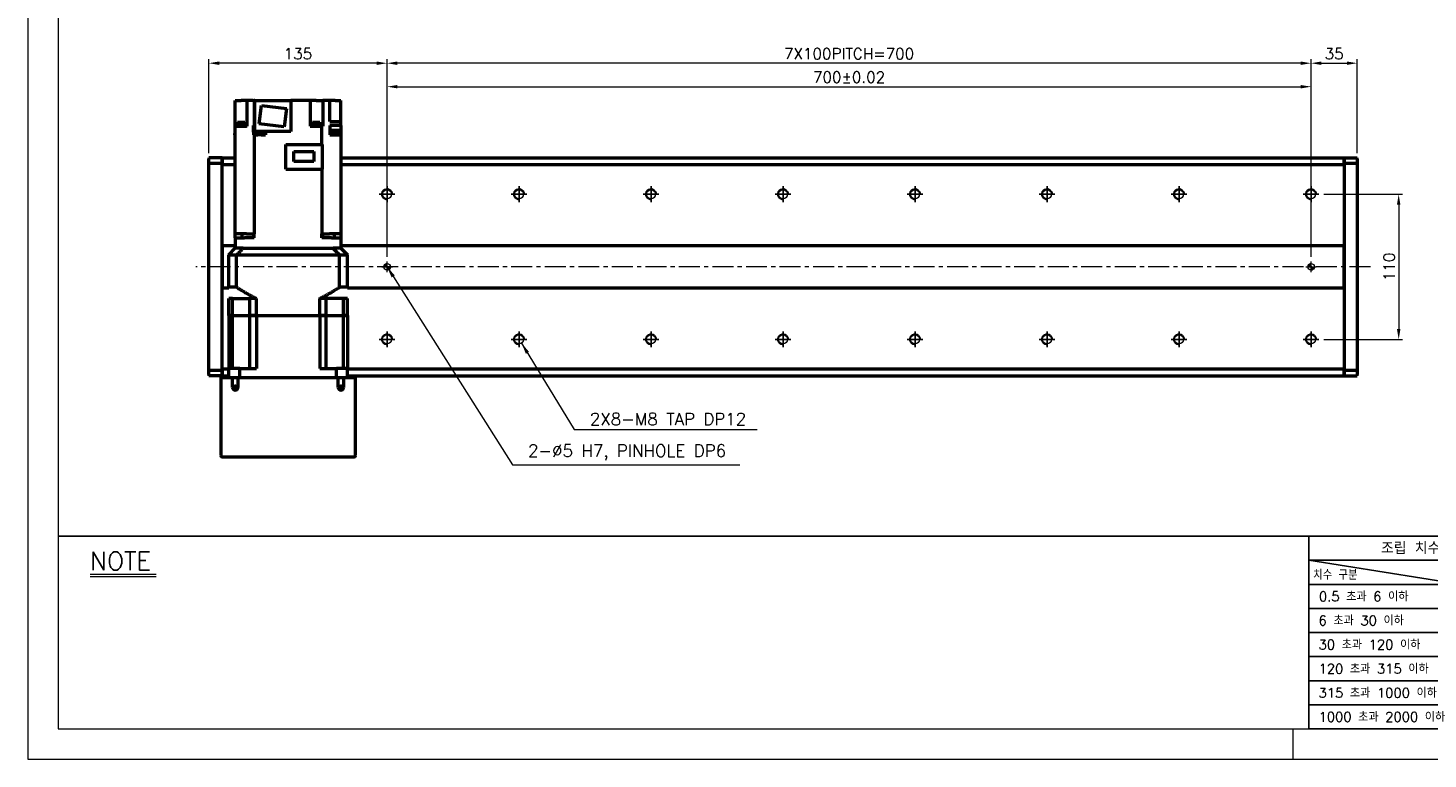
# Model space of a CAD drawing. Header units: millimetres. Extents: x 46891 to 50463, y 6223 to 9884.
# Tile 1 of 5: x 48547 to 49607, y 8529 to 9083. Entities that reach past the tile are written whole.
import ezdxf

# ---------------------------------------------------------------- set-up
doc = ezdxf.new("R2010")
doc.units = ezdxf.units.MM
doc.header["$LTSCALE"] = 0.5
doc.linetypes.add('CENTER', pattern=[50.8, 31.75, -6.35, 6.35, -6.35])
doc.layers.get('0').update_dxf_attribs({"lineweight": 20})
for name, color, linetype, lineweight in [('1', 1, 'CENTER', 13), ('4', 4, 'Continuous', 13), ('외형선(ISO)', 7, 'Continuous', 50)]:
    doc.layers.add(name, color=color, linetype=linetype, lineweight=lineweight)
for name, color, linetype in [('3', 3, 'Continuous'), ('C', 1, 'CENTER'), ('DIM', 4, 'Continuous')]:
    doc.layers.add(name, color=color, linetype=linetype)
doc.styles.add('DSR TEXT', font='romans.shx', dxfattribs={"bigfont": 'whgtxt.shx'})
doc.styles.get("Standard").update_dxf_attribs({"font": 'romans.shx', "bigfont": 'whgtxt.shx'})
doc.dimstyles.new('DSR', dxfattribs={"dimscale": 2, "dimtxt": 3, "dimasz": 3, "dimexe": 0.5, "dimexo": 0.5, "dimgap": 0.5, "dimtad": 1, "dimdsep": 46, "dimtxsty": 'Standard', "dimcen": 2.5, "dimclrd": 4, "dimclre": 4, "dimclrt": 2, "dimadec": 0, "dimazin": 2, "dimtfac": 1, "dimtmove": 0, "dimatfit": 3, "dimfxl": 0, "dimlwd": -1, "dimlwe": -1, "dimarcsym": 0})

# ---------------------------------------------------------------- blocks, each defined once
blk = doc.blocks.new('A$C13F00394')
for p, q in [((-202.34, 25.67), (-191.42, 25.67)), ((-202.34, 25.3), (-191.42, 25.3))]:
    blk.add_line(p, q)
at = {"layer": '3'}
for p, q in [((0, 32), (-207.68, 32)), ((0, 32), (202.32, 32)), ((0, 32), (0, 0)), ((0, 28), (25, 24)), ((43.43, 28), (0, 28)), ((43.43, 24), (0, 24)), ((43.43, 20), (0, 20)), ((43.43, 16), (0, 16)), ((0, 12), (129.32, 12)), ((43.43, 8), (0, 8)), ((43.43, 4), (0, 4)), ((0, 0), (202.32, 0))]:
    blk.add_line(p, q, dxfattribs=at)
at = {"color": 0, "style": 'DSR TEXT'}
for s, height, p in [('조립 치수 허용차', 2, (11.97, 29.02)), ('치수 구분', 1.5, (0.69, 24.78)), (' 0.5 초과 6 이하', 1.6, (0.56, 21.19)), (' 6 초과 30 이하', 1.6, (0.49, 17.19)), (' 30 초과 120 이하', 1.6, (0.49, 13.19)), (' 120 초과 315 이하', 1.6, (0.49, 9.19)), (' 315 초과 1000 이하', 1.6, (0.49, 5.19)), (' 1000 초과 2000 이하', 1.6, (0.49, 1.19))]:
    blk.add_text(s, height=height, dxfattribs=at).set_placement(p)
at = {"layer": '4', "color": 0, "style": 'DSR TEXT'}
blk.add_text('NOTE', height=3, dxfattribs=at).set_placement((-202.39, 26.38))
blk = doc.blocks.new('A$C1C1952E1')
at = {"color": 1}
blk.add_lwpolyline([(0, 0), (420, 0), (420, 297), (0, 297)], close=True, dxfattribs=at)
at = {"color": 3}
blk.add_lwpolyline([(5, 5), (415, 5), (415, 292), (5, 292)], close=True, dxfattribs=at)
blk = doc.blocks.new('A$C33E56CC6')
h = blk.add_hatch()
h.set_pattern_fill('ANSI31', color=256, style=0)
h.set_pattern_definition([(45, (-7065.45672, -6508.5399), (-0.0883883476, 0.0883883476), [])])
h.paths.add_polyline_path([(4, 6.5, 0.414214), (1.5, 4), (4, 4)])
h.paths.add_polyline_path([(6.5, 4), (4, 4), (4, 1.5, 0.414214)])
blk.add_circle((4, 4), 2.5)
at = {"layer": '1'}
for p, q in [((0, 4), (8, 4)), ((4, 0), (4, 8))]:
    blk.add_line(p, q, dxfattribs=at)
blk = doc.blocks.new('tap8')
blk.add_circle((0, 0), 3.4)
at = {"layer": 'C', "color": 1, "linetype": 'CENTER'}
for p, q in [((-6, 0), (6, 0)), ((0, -6), (0, 6))]:
    blk.add_line(p, q, dxfattribs=at)
at = {"layer": 'DIM', "color": 3}
blk.add_arc((0, 0), 4, 263.8455, 189.4314, dxfattribs=at)
blk = doc.blocks.new('*D108')
at = {"color": 1, "linetype": 'ByBlock'}
for p, q in [((49528.4, 8956.9), (49588.1, 8956.9)), ((49585.1, 8949.1), (49585.1, 8854.7)), ((49528.4, 8846.9), (49588.1, 8846.9))]:
    blk.add_line(p, q, dxfattribs=at)
at = {"color": 1}
for points in [[(49583.8, 8949.1), (49586.4, 8949.1), (49585.1, 8956.9)], [(49583.8, 8854.7), (49586.4, 8854.7), (49585.1, 8846.9)]]:
    blk.add_solid(points, dxfattribs=at)
at = {"layer": 'Defpoints', "color": 0}
for p in [(49524.8, 8956.9), (49524.8, 8846.9), (49585.1, 8846.9)]:
    blk.add_point(p, dxfattribs=at)
at = {"color": 3, "insert": (49577.9, 8901.9), "char_height": 8.4, "attachment_point": 5, "rotation": 90, "style": 'DSR TEXT'}
blk.add_mtext('110', dxfattribs=at)
blk = doc.blocks.new('*D109')
at = {"color": 1, "linetype": 'ByBlock'}
for p, q in [((48818.7, 8909.5), (48818.7, 9041.4)), ((48826.5, 9038.4), (49510.9, 9038.4)), ((49518.7, 8909.5), (49518.7, 9041.4))]:
    blk.add_line(p, q, dxfattribs=at)
at = {"color": 1}
for points in [[(48826.5, 9039.7), (48826.5, 9037.1), (48818.7, 9038.4)], [(49510.9, 9039.7), (49510.9, 9037.1), (49518.7, 9038.4)]]:
    blk.add_solid(points, dxfattribs=at)
at = {"layer": 'Defpoints', "color": 0}
for p in [(49518.7, 9038.4), (48818.7, 8905.9), (49518.7, 8905.9)]:
    blk.add_point(p, dxfattribs=at)
at = {"color": 3, "insert": (49168.7, 9045.6), "char_height": 8.4, "attachment_point": 5, "style": 'DSR TEXT'}
blk.add_mtext('700%%P0.02', dxfattribs=at)
blk = doc.blocks.new('*D110')
at = {"color": 1, "linetype": 'ByBlock'}
for p, q in [((49518.7, 8966.6), (49518.7, 9059.2)), ((49553.7, 8988), (49553.7, 9059.2)), ((49526.5, 9056.2), (49545.9, 9056.2))]:
    blk.add_line(p, q, dxfattribs=at)
at = {"color": 1}
for points in [[(49526.5, 9057.5), (49526.5, 9054.9), (49518.7, 9056.2)], [(49545.9, 9057.5), (49545.9, 9054.9), (49553.7, 9056.2)]]:
    blk.add_solid(points, dxfattribs=at)
at = {"layer": 'Defpoints', "color": 0}
for p in [(49553.7, 9056.2), (49553.7, 8984.4), (49518.7, 8963)]:
    blk.add_point(p, dxfattribs=at)
at = {"color": 3, "insert": (49536.2, 9063.4), "char_height": 8.4, "attachment_point": 5, "style": 'DSR TEXT'}
blk.add_mtext('35', dxfattribs=at)
blk = doc.blocks.new('*D111')
at = {"color": 1, "linetype": 'ByBlock'}
for p, q in [((48818.7, 8966.6), (48818.7, 9059.2)), ((49518.7, 8966.6), (49518.7, 9059.2)), ((49510.9, 9056.2), (48826.5, 9056.2))]:
    blk.add_line(p, q, dxfattribs=at)
at = {"color": 1}
for points in [[(48826.5, 9057.5), (48826.5, 9054.9), (48818.7, 9056.2)], [(49510.9, 9057.5), (49510.9, 9054.9), (49518.7, 9056.2)]]:
    blk.add_solid(points, dxfattribs=at)
at = {"layer": 'Defpoints', "color": 0}
for p in [(48818.7, 9056.2), (48818.7, 8963), (49518.7, 8963)]:
    blk.add_point(p, dxfattribs=at)
at = {"color": 3, "insert": (49168.7, 9063.4), "char_height": 8.4, "attachment_point": 5, "style": 'DSR TEXT'}
blk.add_mtext('7X100PITCH=700', dxfattribs=at)
blk = doc.blocks.new('*D112')
at = {"color": 1, "linetype": 'ByBlock'}
for p, q in [((48683.7, 8988), (48683.7, 9059.2)), ((48818.7, 8966.6), (48818.7, 9059.2)), ((48810.9, 9056.2), (48691.5, 9056.2))]:
    blk.add_line(p, q, dxfattribs=at)
at = {"color": 1}
for points in [[(48691.5, 9057.5), (48691.5, 9054.9), (48683.7, 9056.2)], [(48810.9, 9057.5), (48810.9, 9054.9), (48818.7, 9056.2)]]:
    blk.add_solid(points, dxfattribs=at)
at = {"layer": 'Defpoints', "color": 0}
for p in [(48683.7, 9056.2), (48683.7, 8984.4), (48818.7, 8963)]:
    blk.add_point(p, dxfattribs=at)
at = {"color": 3, "insert": (48751.2, 9063.4), "char_height": 8.4, "attachment_point": 5, "style": 'DSR TEXT'}
blk.add_mtext('135', dxfattribs=at)

msp = doc.modelspace()

# ---------------------------------------------------------------- linework, layer by layer
at = {"color": 1}
msp.add_line((49504.90132, 8551.81052), (49504.90132, 8528.99552), dxfattribs=at)
at = {"layer": '1'}
msp.add_line((49563.71073, 8901.94104), (48673.71073, 8901.94104), dxfattribs=at)
at = {"layer": '3'}
msp.add_line((49517.14175, 8551.81052), (50440.31632, 8551.81052), dxfattribs=at)
at = {"layer": '외형선(ISO)'}
for p, q in [((48703.71073, 9008.44104), (48703.71073, 9027.94104)), ((48703.71073, 9027.94104), (48708.11073, 9027.94104)), ((48712.61073, 9027.94104), (48708.11073, 9027.94104)), ((48717.37806, 9027.94104), (48712.61073, 9027.94104)), ((48712.61073, 9008.44104), (48712.61073, 9027.94104)), ((48717.37806, 9027.94104), (48718.04454, 9027.94104)), ((48718.04454, 9027.94104), (48718.04454, 9008.94104)), ((48718.51073, 9027.94104), (48718.04454, 9027.94104)), ((48718.51073, 9027.94104), (48745.91073, 9027.94104)), ((48718.51073, 9004.44104), (48718.51073, 9027.94104)), ((48760.41073, 9027.94104), (48745.91073, 9027.94104)), ((48745.91073, 9027.94104), (48745.91073, 9004.44104)), ((48760.41073, 9027.94104), (48760.41073, 9008.44104)), ((48764.91073, 9027.94104), (48760.41073, 9027.94104)), ((48764.91073, 9027.94104), (48770.07784, 9027.94104)), ((48775.15457, 9027.94104), (48770.07784, 9027.94104)), ((48770.07784, 9027.94104), (48770.07784, 9008.44104)), ((48775.15457, 9027.94104), (48775.31073, 9027.94104)), ((48775.31073, 9011.94104), (48775.31073, 9027.94104)), ((48779.31073, 9027.94104), (48775.31073, 9027.94104)), ((48779.31073, 9027.94104), (48783.71073, 9027.94104)), ((48783.71073, 9011.94104), (48783.71073, 9027.94104)), ((48721.92845, 9010.35098), (48723.63463, 9024.24662)), ((48723.63463, 9024.24662), (48742.493, 9021.93111)), ((48742.493, 9021.93111), (48740.78683, 9008.03546)), ((48703.71073, 8926.94104), (48703.71073, 9008.44104)), ((48703.71073, 9008.44104), (48712.26688, 9008.44104)), ((48705.14979, 9008.94104), (48711.14979, 9008.94104)), ((48705.14979, 9008.94104), (48705.14979, 9008.44104)), ((48705.19979, 9009.64104), (48711.09979, 9009.64104)), ((48705.19979, 9009.64104), (48705.19979, 9008.94104)), ((48705.39979, 9011.64104), (48710.89979, 9011.64104)), ((48705.39979, 9011.64104), (48705.39979, 9009.64104)), ((48710.89979, 9011.64104), (48710.89979, 9009.64104)), ((48711.09979, 9009.64104), (48711.09979, 9008.94104)), ((48711.14979, 9008.94104), (48711.14979, 9008.44104)), ((48712.61073, 9008.44104), (48712.26688, 9008.44104)), ((48717.38878, 9003.94104), (48717.38878, 9008.94104)), ((48718.04454, 9008.94104), (48717.38878, 9008.94104)), ((48718.04454, 9008.94104), (48718.51073, 9008.94104)), ((48718.50011, 9005.54104), (48718.51073, 9005.54104)), ((48718.50011, 9002.94104), (48718.50011, 9005.54104)), ((48740.78683, 9008.03546), (48721.92845, 9010.35098)), ((48760.41073, 9008.44104), (48769.37692, 9008.44104)), ((48761.9093, 9008.94104), (48767.9093, 9008.94104)), ((48761.9093, 9008.94104), (48761.9093, 9008.44104)), ((48761.9593, 9009.64104), (48767.8593, 9009.64104)), ((48761.9593, 9009.64104), (48761.9593, 9008.94104)), ((48762.1593, 9011.64104), (48767.6593, 9011.64104)), ((48762.1593, 9011.64104), (48762.1593, 9009.64104)), ((48767.6593, 9011.64104), (48767.6593, 9009.64104)), ((48767.8593, 9009.64104), (48767.8593, 9008.94104)), ((48767.9093, 9008.94104), (48767.9093, 9008.44104)), ((48769.37692, 8994.59104), (48769.37692, 9008.44104)), ((48769.37692, 9008.44104), (48770.0434, 9008.44104)), ((48770.07784, 9008.44104), (48770.0434, 9008.44104)), ((48775.31073, 9011.94104), (48783.71073, 9011.94104)), ((48775.31073, 9008.94104), (48775.31073, 9003.94104)), ((48783.71073, 9008.94104), (48775.31073, 9008.94104)), ((48776.63063, 9005.54104), (48783.63063, 9005.54104)), ((48776.63063, 9002.94104), (48776.63063, 9005.54104)), ((48783.63063, 9002.94104), (48783.63063, 9005.54104)), ((48783.71073, 9008.94104), (48783.71073, 9011.94104)), ((48783.71073, 9008.94104), (48783.71073, 9003.94104)), ((48703.49083, 9002.94104), (48703.71073, 9002.94104)), ((48703.49083, 9001.94104), (48703.49083, 9002.94104)), ((48703.71073, 9001.94104), (48703.49083, 9001.94104)), ((48717.3861, 9003.94104), (48717.3861, 9001.94104)), ((48717.38878, 9003.94104), (48717.3861, 9003.94104)), ((48717.3861, 9001.94104), (48718.04454, 9001.94104)), ((48718.50011, 9003.94104), (48717.38878, 9003.94104)), ((48718.04454, 9001.94104), (48720.72619, 9001.94104)), ((48718.04454, 9001.94104), (48718.04454, 8926.94104)), ((48718.20011, 9002.94104), (48725.80011, 9002.94104)), ((48718.20011, 9001.94104), (48718.20011, 9002.94104)), ((48745.91073, 9004.44104), (48718.51073, 9004.44104)), ((48723.27403, 9001.94104), (48720.72619, 9001.94104)), ((48723.27403, 9001.94104), (48726.51215, 9001.94104)), ((48725.50011, 9002.94104), (48725.50011, 9004.44104)), ((48725.50011, 9003.94104), (48726.51073, 9003.94104)), ((48725.80011, 9001.94104), (48725.80011, 9002.94104)), ((48726.51073, 9004.44104), (48726.51073, 9003.94104)), ((48726.51215, 9003.94104), (48726.51073, 9003.94104)), ((48726.51215, 9003.94104), (48726.51215, 9001.94104)), ((48741.91073, 8976.04104), (48741.91073, 8994.59104)), ((48741.91073, 8994.59104), (48769.71073, 8994.59104)), ((48769.71073, 8976.04104), (48769.71073, 8994.59104)), ((48775.27167, 9003.94104), (48775.27167, 9001.94104)), ((48775.31073, 9003.94104), (48775.27167, 9003.94104)), ((48775.27167, 9001.94104), (48783.71073, 9001.94104)), ((48775.31073, 9003.94104), (48776.63063, 9003.94104)), ((48776.33063, 9002.94104), (48783.93063, 9002.94104)), ((48776.33063, 9001.94104), (48776.33063, 9002.94104)), ((48783.71073, 9003.94104), (48783.63063, 9003.94104)), ((48783.71073, 9003.94104), (48783.71073, 9002.94104)), ((48783.71073, 9001.94104), (48783.71073, 8926.94104)), ((48783.93063, 9001.94104), (48783.71073, 9001.94104)), ((48783.93063, 9001.94104), (48783.93063, 9002.94104)), ((48683.71073, 8984.44104), (48683.71073, 8983.56236)), ((48693.71073, 8984.44104), (48683.71073, 8984.44104)), ((48693.71073, 8984.44104), (48693.71073, 8983.56236)), ((48693.71073, 8984.44104), (48703.71073, 8984.44104)), ((48693.71073, 8983.56236), (48693.71073, 8984.44104)), ((48748.16073, 8989.26604), (48763.26073, 8989.26604)), ((48748.16073, 8981.81604), (48748.16073, 8989.26604)), ((48763.26073, 8989.26604), (48763.26073, 8981.81604)), ((48783.71073, 8984.44104), (49543.71073, 8984.44104)), ((49543.71073, 8983.56236), (49543.71073, 8984.44104)), ((49543.71073, 8984.44104), (49543.71073, 8983.56236)), ((49543.71073, 8984.44104), (49553.71073, 8984.44104)), ((49553.71073, 8983.56236), (49553.71073, 8984.44104)), ((48683.71073, 8980.44104), (48683.71073, 8983.56236)), ((48683.71073, 8980.44104), (48693.71073, 8980.44104)), ((48683.71073, 8823.44104), (48683.71073, 8980.44104)), ((48693.71073, 8979.44104), (48693.71073, 8983.56236)), ((48693.71073, 8983.56236), (48693.71073, 8980.44104)), ((48693.71073, 8917.94104), (48693.71073, 8979.44104)), ((48693.71073, 8979.44104), (48703.71073, 8979.44104)), ((48741.91073, 8976.04104), (48769.71073, 8976.04104)), ((48763.26073, 8981.81604), (48748.16073, 8981.81604)), ((48769.37692, 8976.04104), (48769.37692, 8926.94104)), ((48783.71073, 8979.44104), (49543.71073, 8979.44104)), ((49543.71073, 8983.56236), (49543.71073, 8979.44104)), ((49543.71073, 8980.44104), (49543.71073, 8983.56236)), ((49543.71073, 8980.44104), (49553.71073, 8980.44104)), ((49543.71073, 8979.44104), (49543.71073, 8917.94104)), ((49553.71073, 8983.56236), (49553.71073, 8980.44104)), ((49553.71073, 8980.44104), (49553.71073, 8823.44104)), ((48712.26688, 8926.94104), (48703.71073, 8926.94104)), ((48703.71073, 8923.94104), (48703.71073, 8926.94104)), ((48703.71073, 8923.94104), (48710.71073, 8923.94104)), ((48703.71073, 8923.94104), (48703.71073, 8915.94104)), ((48708.84645, 8923.94104), (48708.84645, 8926.94104)), ((48718.05316, 8923.94104), (48710.71073, 8923.94104)), ((48712.26688, 8926.94104), (48717.37806, 8926.94104)), ((48718.04454, 8926.94104), (48717.37806, 8926.94104)), ((48717.63385, 8926.94104), (48717.63385, 8923.94104)), ((48718.05316, 8926.94104), (48718.04454, 8926.94104)), ((48718.05316, 8923.94104), (48718.05316, 8926.94104)), ((48769.37692, 8926.94104), (48769.3683, 8926.94104)), ((48769.3683, 8923.94104), (48769.3683, 8926.94104)), ((48776.71073, 8923.94104), (48769.3683, 8923.94104)), ((48770.0434, 8926.94104), (48769.37692, 8926.94104)), ((48769.78761, 8926.94104), (48769.78761, 8923.94104)), ((48770.0434, 8926.94104), (48775.15457, 8926.94104)), ((48783.71073, 8926.94104), (48775.15457, 8926.94104)), ((48776.71073, 8923.94104), (48783.71073, 8923.94104)), ((48778.57501, 8926.94104), (48778.57501, 8923.94104)), ((48783.71073, 8926.94104), (48783.71073, 8923.94104)), ((48783.71073, 8923.94104), (48783.71073, 8915.94104)), ((48693.71073, 8917.08749), (48693.71073, 8917.94104)), ((48703.71073, 8917.94104), (48693.71073, 8917.94104)), ((48693.71073, 8916.73394), (48693.71073, 8917.08749)), ((48693.71073, 8887.14815), (48693.71073, 8916.73394)), ((48693.71073, 8916.73394), (48693.71073, 8887.14815)), ((48698.71073, 8910.94104), (48703.71073, 8915.94104)), ((48698.71073, 8910.94104), (48704.70813, 8910.94104)), ((48698.71073, 8886.49104), (48698.71073, 8910.94104)), ((48703.79882, 8915.94104), (48703.71073, 8915.94104)), ((48709.6037, 8915.94104), (48703.79882, 8915.94104)), ((48704.70813, 8910.94104), (48782.71332, 8910.94104)), ((48704.70813, 8886.49104), (48704.70813, 8910.94104)), ((48709.70705, 8915.94104), (48709.6037, 8915.94104)), ((48709.70705, 8915.94104), (48777.7144, 8915.94104)), ((48710.71073, 8915.94104), (48776.71073, 8915.94104)), ((48777.7144, 8915.94104), (48777.81776, 8915.94104)), ((48783.62264, 8915.94104), (48777.81776, 8915.94104)), ((48782.71332, 8910.94104), (48788.71073, 8910.94104)), ((48782.71332, 8886.49104), (48782.71332, 8910.94104)), ((48783.62264, 8915.94104), (48783.71073, 8915.94104)), ((49543.71073, 8917.94104), (48783.71073, 8917.94104)), ((48783.71073, 8915.94104), (48788.71073, 8910.94104)), ((48788.71073, 8886.49104), (48788.71073, 8910.94104)), ((49543.71073, 8917.94104), (49543.71073, 8917.08749)), ((49543.71073, 8917.08749), (49543.71073, 8916.73394)), ((49543.71073, 8916.73394), (49543.71073, 8887.14815)), ((49543.71073, 8887.14815), (49543.71073, 8916.73394)), ((48693.71073, 8886.7946), (48693.71073, 8887.14815)), ((48693.71073, 8885.94104), (48693.71073, 8886.7946)), ((48693.71073, 8824.44104), (48693.71073, 8885.94104)), ((48693.71073, 8885.94104), (48698.71073, 8885.94104)), ((48704.70813, 8886.49104), (48698.71073, 8886.49104)), ((48701.65851, 8877.94104), (48698.71073, 8877.94104)), ((48698.71073, 8864.94104), (48698.71073, 8877.94104)), ((48701.65851, 8877.94104), (48714.85573, 8877.94104)), ((48701.65851, 8864.94104), (48701.65851, 8877.94104)), ((48719.71073, 8877.94104), (48714.85573, 8877.94104)), ((48714.85573, 8864.94104), (48714.85573, 8877.94104)), ((48719.71073, 8864.94104), (48719.71073, 8877.94104)), ((48772.56573, 8877.94104), (48767.71073, 8877.94104)), ((48767.71073, 8864.94104), (48767.71073, 8877.94104)), ((48785.76295, 8877.94104), (48772.56573, 8877.94104)), ((48772.56573, 8864.94104), (48772.56573, 8877.94104)), ((48788.71073, 8886.49104), (48782.71332, 8886.49104)), ((48788.71073, 8877.94104), (48785.76295, 8877.94104)), ((48785.76295, 8864.94104), (48785.76295, 8877.94104)), ((48788.71073, 8885.94104), (49543.71073, 8885.94104)), ((48788.71073, 8864.94104), (48788.71073, 8877.94104)), ((49543.71073, 8887.14815), (49543.71073, 8886.7946)), ((49543.71073, 8886.7946), (49543.71073, 8885.94104)), ((49543.71073, 8885.94104), (49543.71073, 8824.44104)), ((48698.71073, 8864.94104), (48701.65851, 8864.94104)), ((48698.71073, 8864.94104), (48698.71073, 8824.94104)), ((48701.65851, 8864.94104), (48698.71073, 8864.94104)), ((48701.65851, 8864.94104), (48708.35573, 8864.94104)), ((48701.65851, 8824.94104), (48701.65851, 8864.94104)), ((48701.65851, 8864.94104), (48708.35573, 8864.94104)), ((48708.35573, 8864.94104), (48714.85573, 8864.94104)), ((48708.35573, 8864.94104), (48714.85573, 8864.94104)), ((48714.85573, 8864.94104), (48719.71073, 8864.94104)), ((48714.85573, 8824.94104), (48714.85573, 8864.94104)), ((48719.71073, 8864.94104), (48714.85573, 8864.94104)), ((48719.71073, 8864.94104), (48767.71073, 8864.94104)), ((48719.71073, 8864.94104), (48719.71073, 8824.94104)), ((48719.71073, 8864.94104), (48767.71073, 8864.94104)), ((48767.71073, 8864.94104), (48767.71073, 8824.94104)), ((48767.71073, 8864.94104), (48772.56573, 8864.94104)), ((48772.56573, 8864.94104), (48767.71073, 8864.94104)), ((48772.56573, 8824.94104), (48772.56573, 8864.94104)), ((48772.56573, 8864.94104), (48779.06573, 8864.94104)), ((48772.56573, 8864.94104), (48779.06573, 8864.94104)), ((48779.06573, 8864.94104), (48785.76295, 8864.94104)), ((48779.06573, 8864.94104), (48785.76295, 8864.94104)), ((48785.76295, 8864.94104), (48788.71073, 8864.94104)), ((48785.76295, 8824.94104), (48785.76295, 8864.94104)), ((48788.71073, 8864.94104), (48785.76295, 8864.94104)), ((48788.71073, 8864.94104), (48788.71073, 8824.94104)), ((48707.11838, 8824.94104), (48698.71073, 8824.94104)), ((48698.71073, 8817.94104), (48698.71073, 8824.94104)), ((48707.11838, 8824.94104), (48719.71073, 8824.94104)), ((48707.11838, 8817.94104), (48707.11838, 8824.94104)), ((48767.71073, 8824.94104), (48780.30308, 8824.94104)), ((48788.71073, 8824.94104), (48780.30308, 8824.94104)), ((48780.30308, 8817.94104), (48780.30308, 8824.94104)), ((48788.71073, 8817.94104), (48788.71073, 8824.94104)), ((48693.71073, 8823.44104), (48683.71073, 8823.44104)), ((48683.71073, 8820.31972), (48683.71073, 8823.44104)), ((48683.71073, 8820.31972), (48683.71073, 8819.44104)), ((48693.71073, 8819.44104), (48683.71073, 8819.44104)), ((48692.71073, 8817.94104), (48693.71073, 8817.94104)), ((48692.71073, 8817.94104), (48692.71073, 8758.94104)), ((48693.71073, 8820.31972), (48693.71073, 8824.44104)), ((48698.71073, 8824.44104), (48693.71073, 8824.44104)), ((48693.71073, 8823.44104), (48693.71073, 8820.31972)), ((48693.71073, 8820.31972), (48693.71073, 8819.44104)), ((48693.71073, 8819.44104), (48693.71073, 8820.31972)), ((48693.71073, 8819.44104), (48698.71073, 8819.44104)), ((48693.71073, 8817.94104), (48693.71073, 8819.44104)), ((48693.71073, 8817.94104), (48701.71073, 8817.94104)), ((48701.71073, 8817.94104), (48705.71073, 8817.94104)), ((48701.71073, 8810.44104), (48701.71073, 8817.94104)), ((48705.71073, 8817.94104), (48705.71073, 8810.44104)), ((48705.71073, 8817.94104), (48781.71073, 8817.94104)), ((48781.71073, 8817.94104), (48785.71073, 8817.94104)), ((48781.71073, 8810.44104), (48781.71073, 8817.94104)), ((48785.71073, 8817.94104), (48785.71073, 8810.44104)), ((48785.71073, 8817.94104), (48793.71073, 8817.94104)), ((49543.71073, 8824.44104), (48788.71073, 8824.44104)), ((48788.71073, 8819.44104), (49543.71073, 8819.44104)), ((48793.71073, 8817.94104), (48793.71073, 8819.44104)), ((48793.71073, 8817.94104), (48794.71073, 8817.94104)), ((48794.71073, 8758.94104), (48794.71073, 8817.94104)), ((49543.71073, 8824.44104), (49543.71073, 8820.31972)), ((49553.71073, 8823.44104), (49543.71073, 8823.44104)), ((49543.71073, 8820.31972), (49543.71073, 8823.44104)), ((49543.71073, 8819.44104), (49543.71073, 8820.31972)), ((49543.71073, 8820.31972), (49543.71073, 8819.44104)), ((49543.71073, 8819.44104), (49553.71073, 8819.44104)), ((49553.71073, 8823.44104), (49553.71073, 8820.31972)), ((49553.71073, 8819.44104), (49553.71073, 8820.31972)), ((48693.71073, 8757.94104), (48793.71073, 8757.94104))]:
    msp.add_line(p, q, dxfattribs=at)
for centre in [(48703.71073, 8810.44104), (48783.71073, 8810.44104)]:
    msp.add_circle(centre, 1.2295, dxfattribs=at)
for centre, radius, start, end in [((48703.71073, 8810.44104), 2, 180, 0), ((48783.71073, 8810.44104), 2, 180, 0), ((48693.71073, 8758.94104), 1, 180, 270), ((48793.71073, 8758.94104), 1, 270, 0)]:
    msp.add_arc(centre, radius, start, end, dxfattribs=at)
for points in [[(48709.70705, 8915.94104), (48709.16461, 8915.39894), (48708.07109, 8914.30576), (48706.40469, 8912.63897), (48705.27654, 8911.50999), (48704.70813, 8910.94104)], [(48782.71332, 8910.94104), (48782.14464, 8911.51027), (48781.01612, 8912.63961), (48779.34973, 8914.30641), (48778.25657, 8915.39922), (48777.7144, 8915.94104)]]:
    msp.add_open_spline(points, degree=3, dxfattribs=at)
for points, weights in [([(48704.70813, 8886.49104), (48712.78959, 8881.19805), (48719.71073, 8877.94104)], [1.24342419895, 1.30973118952, 1.35416666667]), ([(48767.71073, 8877.94104), (48774.63187, 8881.19805), (48782.71332, 8886.49104)], [1.35416666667, 1.30973118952, 1.24342419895])]:
    msp.add_rational_spline(points, weights, degree=2, dxfattribs=at)

# ---------------------------------------------------------------- block references
at = {"xscale": 4.563000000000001, "yscale": 4.563000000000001, "zscale": 4.563000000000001}
for name, p in [('A$C1C1952E1', (48546.67132, 8528.99552)), ('A$C13F00394', (49517.14175, 8551.81052))]:
    msp.add_blockref(name, p, dxfattribs=at)
at = {"rotation": 90}
for p in [(48818.71073, 8956.94104), (48918.71073, 8956.94104), (49018.71073, 8956.94104), (49118.71073, 8956.94104), (49218.71073, 8956.94104), (49318.71073, 8956.94104), (49418.71073, 8956.94104), (49518.71073, 8956.94104), (48818.71073, 8846.94104), (48918.71073, 8846.94104), (49018.71073, 8846.94104), (49118.71073, 8846.94104), (49218.71073, 8846.94104), (49318.71073, 8846.94104), (49418.71073, 8846.94104), (49518.71073, 8846.94104)]:
    msp.add_blockref('tap8', p, dxfattribs=at)
for p in [(48814.71073, 8897.94104), (49514.71073, 8897.94104)]:
    msp.add_blockref('A$C33E56CC6', p)

# ---------------------------------------------------------------- texts
at = {"color": 3, "char_height": 9.24, "attachment_point": 7, "style": 'DSR TEXT'}
for s, insert in [('2X8-M8 TAP DP12', (48972.32804, 8781.91913)), ('2-%%C5 H7, PINHOLE DP6', (48925.48939, 8755.14449))]:
    msp.add_mtext(s, dxfattribs=dict(at, insert=insert))

# ---------------------------------------------------------------- dimensions: what is measured, and where the dimension line sits
for base, p1, p2, picture, middle in [((48683.71073, 9056.17737), (48818.71073, 8962.98801), (48683.71073, 8984.44104), '*D112', (48751.21073, 9063.37737)), ((49553.71073, 9056.17737), (49518.71073, 8962.98801), (49553.71073, 8984.44104), '*D110', (49536.21073, 9063.37737))]:
    dim = msp.add_linear_dim(base=base, p1=p1, p2=p2, dimstyle='DSR', override={"dimscale": 3, "dimtxt": 2.8, "dimasz": 2.600136, "dimexe": 1, "dimexo": 1.2, "dimgap": 1, "dimdec": 4, "dimtxsty": 'DSR TEXT', "dimclrd": 1, "dimclre": 1, "dimclrt": 3, "dimtdec": 4, "dimtix": 1})
    dim.commit()
    dim.dimension.update_dxf_attribs({"geometry": picture, "text_midpoint": middle})
for base, p1, p2, text, picture, middle in [((48818.71073, 9056.17737), (49518.71073, 8962.98801), (48818.71073, 8962.98801), '7X100PITCH=<>', '*D111', (49168.71073, 9063.37737)), ((49518.71073, 9038.36164), (48818.71073, 8905.94104), (49518.71073, 8905.94104), '<>%%P0.02', '*D109', (49168.71073, 9045.56164))]:
    dim = msp.add_linear_dim(base=base, p1=p1, p2=p2, text=text, dimstyle='DSR', override={"dimscale": 3, "dimtxt": 2.8, "dimasz": 2.600136, "dimexe": 1, "dimexo": 1.2, "dimgap": 1, "dimdec": 4, "dimtxsty": 'DSR TEXT', "dimclrd": 1, "dimclre": 1, "dimclrt": 3, "dimtdec": 4, "dimtix": 1})
    dim.commit()
    dim.dimension.update_dxf_attribs({"geometry": picture, "text_midpoint": middle})
dim = msp.add_linear_dim(base=(49585.1497, 8846.94104), p1=(49524.7577, 8956.94104), p2=(49524.7577, 8846.94104), angle=90, dimstyle='DSR', override={"dimscale": 3, "dimtxt": 2.8, "dimasz": 2.600136, "dimexe": 1, "dimexo": 1.2, "dimgap": 1, "dimdec": 4, "dimtxsty": 'DSR TEXT', "dimclrd": 1, "dimclre": 1, "dimclrt": 3, "dimtdec": 4, "dimtix": 1})
dim.commit()
dim.dimension.update_dxf_attribs({"geometry": '*D108', "text_midpoint": (49577.9497, 8901.94104)})

# ---------------------------------------------------------------- leaders
at = {"annotation_type": 0, "has_hookline": 1, "hookline_direction": 0}
for points, text_width in [([(48818.71073, 8901.94104), (48913.60894, 8751.84449), (48922.18939, 8751.84449)], 160.4625), ([(48920.57539, 8844.09798), (48960.44759, 8778.61913), (48969.02804, 8778.61913)], 126.775)]:
    msp.add_leader(points, dimstyle='DSR', override={"dimscale": 3.3, "dimtxt": 2.8, "dimasz": 2.600136, "dimexe": 1, "dimexo": 1.2, "dimgap": 1, "dimdec": 4, "dimtxsty": 'DSR TEXT', "dimclrd": 1, "dimclre": 1, "dimclrt": 3, "dimtdec": 4, "dimtix": 1}, dxfattribs=dict(at, text_width=text_width))

doc.saveas('drawing.dxf')
